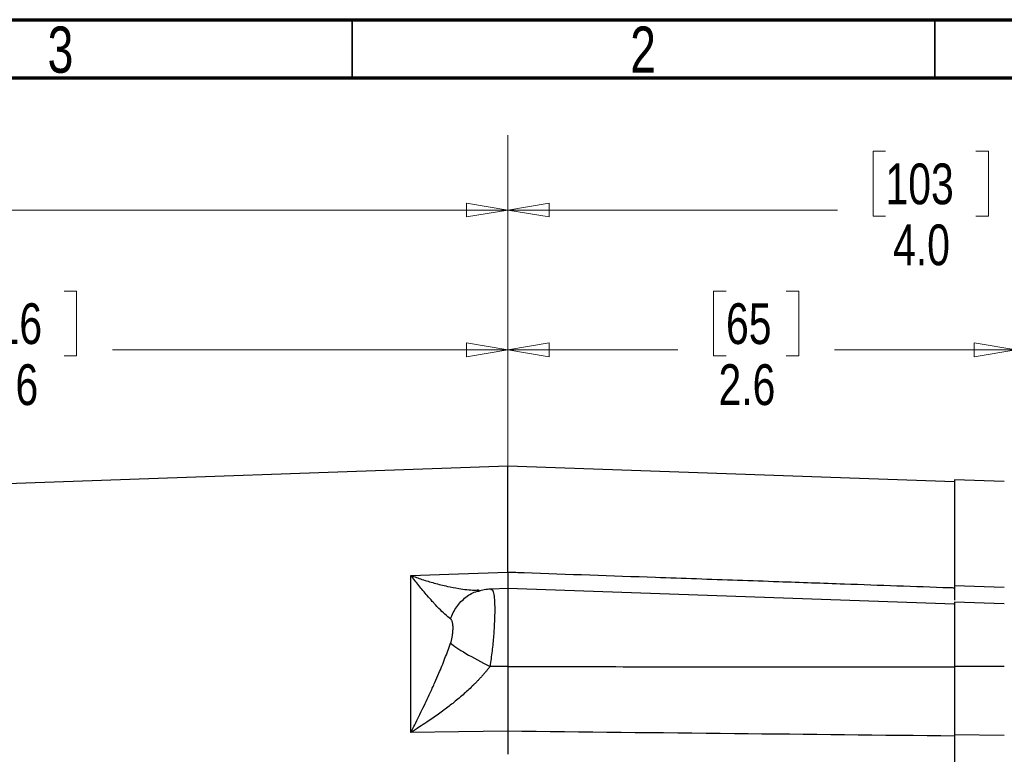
# Model space of a CAD drawing. Header units: inches. Extents: x 0.6 to 16.3, y 0.2 to 11.5.
# Tile 20 of 21: x 11.3 to 14.6, y 9 to 11.5. Entities that reach past the tile are written whole.
import ezdxf

# ---------------------------------------------------------------- set-up
doc = ezdxf.new("R2010")
doc.units = ezdxf.units.IN
doc.header["$MEASUREMENT"] = 0
doc.linetypes.add('CENTERX2', pattern=[0.8, 0.5, -0.1, 0.1, -0.1])
doc.styles.add('SLDTEXTSTYLE0', font='TXT', dxfattribs={"width": 0.75})
doc.dimstyles.new('SLDDIMSTYLE0', dxfattribs={"dimtxt": 0.137795, "dimasz": 0.14, "dimexe": 0, "dimexo": 0.0625, "dimgap": 0.034449, "dimtad": 0, "dimdec": 1, "dimlfac": 1.5, "dimrnd": 1e-09, "dimzin": 12, "dimdsep": 46, "dimtxsty": 'SLDTEXTSTYLE0', "dimblk1": 'CLOSED', "dimblk2": 'CLOSED', "dimsah": 1, "dimcen": 0.09, "dimadec": 0, "dimazin": 3, "dimtfac": 1, "dimtdec": 1, "dimtofl": 0, "dimtmove": 0, "dimatfit": 3, "dimldrblk": 'CLOSED', "dimfxl": 0, "dimfrac": 2, "dimtolj": 1, "dimtzin": 12, "dimarcsym": 0})
doc.dimstyles.new('SLDDIMSTYLE1', dxfattribs={"dimtxt": 0.137795, "dimasz": 0.14, "dimexe": 0, "dimexo": 0.0625, "dimgap": 0.034449, "dimtad": 0, "dimdec": 1, "dimlfac": 1.5, "dimrnd": 1e-09, "dimzin": 4, "dimdsep": 46, "dimtxsty": 'SLDTEXTSTYLE0', "dimblk1": 'CLOSED', "dimblk2": 'CLOSED', "dimsah": 1, "dimcen": 0.09, "dimadec": 0, "dimazin": 1, "dimtfac": 1, "dimtdec": 1, "dimtofl": 0, "dimtmove": 0, "dimatfit": 3, "dimldrblk": 'CLOSED', "dimfxl": 0, "dimfrac": 2, "dimtolj": 1, "dimtzin": 12, "dimarcsym": 0})
doc.dimstyles.new('SLDDIMSTYLE2', dxfattribs={"dimtxt": 0.137795, "dimasz": 0.14, "dimexe": 0, "dimexo": 0.0625, "dimgap": 0.034449, "dimtad": 0, "dimdec": 1, "dimlfac": 1.5, "dimrnd": 1e-09, "dimzin": 12, "dimdsep": 46, "dimtxsty": 'SLDTEXTSTYLE0', "dimblk1": 'CLOSED', "dimblk2": 'CLOSED', "dimsah": 1, "dimcen": 0.09, "dimadec": 0, "dimazin": 3, "dimtfac": 1, "dimtofl": 0, "dimtmove": 0, "dimatfit": 3, "dimldrblk": 'CLOSED', "dimfxl": 0, "dimfrac": 2, "dimtolj": 1, "dimtzin": 12, "dimarcsym": 0})

# ---------------------------------------------------------------- blocks, each defined once
blk = doc.blocks.new('_Closed')
at = {"color": 0, "linetype": 'ByBlock', "lineweight": -2}
for p, q in [((-1, 0.166667), (0, 0)), ((-1, 0.166667), (-1, -0.166667)), ((0, 0), (-1, -0.166667)), ((0, 0), (-1, 0))]:
    blk.add_line(p, q, dxfattribs=at)
blk = doc.blocks.new('_D')
at = {"color": 7, "linetype": 'Continuous', "lineweight": 0}
for p, q in [((9.5944, 11.0512), (9.5524, 11.0512)), ((9.5524, 11.0512), (9.5524, 10.8324)), ((9.8998, 11.0512), (9.9418, 11.0512)), ((9.9418, 11.0512), (9.9418, 10.8324)), ((7.8019, 9.5059), (7.8019, 10.8921)), ((7.8019, 10.8527), (9.4315, 10.8527)), ((12.9272, 10.8527), (10.0626, 10.8527)), ((9.5524, 10.8324), (9.5944, 10.8324)), ((9.9418, 10.8324), (9.8998, 10.8324))]:
    blk.add_line(p, q, dxfattribs=at)
at = {"color": 7, "linetype": 'Continuous', "lineweight": 18, "xscale": 0.14, "yscale": 0.14, "rotation": 180.0000000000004}
blk.add_blockref('_Closed', (7.8019, 10.8527), dxfattribs=at)
at = {"color": 7, "linetype": 'Continuous', "lineweight": 18, "xscale": 0.14, "yscale": 0.14}
blk.add_blockref('_Closed', (12.9272, 10.8527), dxfattribs=at)
at = {"color": 7, "linetype": 'Continuous', "lineweight": 18, "char_height": 0.1378, "attachment_point": 1, "style": 'SLDTEXTSTYLE0'}
for s, insert in [('195', (9.5944, 11.01)), ('7.7', (9.6198, 10.8039))]:
    blk.add_mtext(s, dxfattribs=dict(at, insert=insert))
blk = doc.blocks.new('_D_1')
at = {"color": 7, "linetype": 'Continuous', "lineweight": 0}
for p, q in [((14.2036, 11.0512), (14.1617, 11.0512)), ((14.1617, 11.0512), (14.1617, 10.8324)), ((14.5091, 11.0512), (14.5511, 11.0512)), ((14.5511, 11.0512), (14.5511, 10.8324)), ((12.9272, 9.6685), (12.9272, 10.8921)), ((15.6222, 8.3774), (15.6222, 10.8921)), ((12.9272, 10.8527), (14.0408, 10.8527)), ((15.6222, 10.8527), (14.6719, 10.8527)), ((14.1617, 10.8324), (14.2036, 10.8324)), ((14.5511, 10.8324), (14.5091, 10.8324))]:
    blk.add_line(p, q, dxfattribs=at)
at = {"color": 7, "linetype": 'Continuous', "lineweight": 18, "xscale": 0.14, "yscale": 0.14}
for p, rotation in [((12.9272, 10.8527), 180.0000000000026), ((15.6222, 10.8527), 2.59533262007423e-12)]:
    blk.add_blockref('_Closed', p, dxfattribs=dict(at, rotation=rotation))
at = {"color": 7, "linetype": 'Continuous', "lineweight": 18, "char_height": 0.1378, "attachment_point": 1, "style": 'SLDTEXTSTYLE0'}
for s, insert in [('103', (14.2036, 11.01)), ('4.0', (14.2291, 10.8039))]:
    blk.add_mtext(s, dxfattribs=dict(at, insert=insert))
blk = doc.blocks.new('_D_2')
at = {"color": 7, "linetype": 'Continuous', "lineweight": 0}
for p, q in [((13.6646, 10.5787), (13.6227, 10.5787)), ((13.6227, 10.5787), (13.6227, 10.36)), ((13.8683, 10.5787), (13.9103, 10.5787)), ((13.9103, 10.5787), (13.9103, 10.36)), ((12.9272, 9.6685), (12.9272, 10.4196)), ((14.6435, 9.9345), (14.6435, 10.4196)), ((12.9272, 10.3803), (13.5018, 10.3803)), ((13.6227, 10.36), (13.6646, 10.36)), ((13.9103, 10.36), (13.8683, 10.36)), ((14.6435, 10.3803), (14.0311, 10.3803))]:
    blk.add_line(p, q, dxfattribs=at)
at = {"color": 7, "linetype": 'Continuous', "lineweight": 18, "xscale": 0.14, "yscale": 0.14, "rotation": 180.0000000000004}
blk.add_blockref('_Closed', (12.9272, 10.3803), dxfattribs=at)
at = {"color": 7, "linetype": 'Continuous', "lineweight": 18, "xscale": 0.14, "yscale": 0.14}
blk.add_blockref('_Closed', (14.6435, 10.3803), dxfattribs=at)
at = {"color": 7, "linetype": 'Continuous', "lineweight": 18, "char_height": 0.1378, "attachment_point": 1, "style": 'SLDTEXTSTYLE0'}
for s, insert in [('65', (13.6646, 10.5376)), ('2.6', (13.6392, 10.3314))]:
    blk.add_mtext(s, dxfattribs=dict(at, insert=insert))
blk = doc.blocks.new('_D_3')
at = {"color": 7, "linetype": 'Continuous', "lineweight": 0}
for p, q in [((11.123, 10.5787), (11.081, 10.5787)), ((11.081, 10.5787), (11.081, 10.36)), ((11.4284, 10.5787), (11.4704, 10.5787)), ((11.4704, 10.5787), (11.4704, 10.36)), ((9.8819, 9.3907), (9.8819, 10.4196)), ((12.9272, 9.6685), (12.9272, 10.4196)), ((9.8819, 10.3803), (10.9602, 10.3803)), ((11.081, 10.36), (11.123, 10.36)), ((11.4704, 10.36), (11.4284, 10.36)), ((12.9272, 10.3803), (11.5912, 10.3803))]:
    blk.add_line(p, q, dxfattribs=at)
at = {"color": 7, "linetype": 'Continuous', "lineweight": 18, "xscale": 0.14, "yscale": 0.14, "rotation": 180.0000000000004}
blk.add_blockref('_Closed', (9.8819, 10.3803), dxfattribs=at)
at = {"color": 7, "linetype": 'Continuous', "lineweight": 18, "xscale": 0.14, "yscale": 0.14}
blk.add_blockref('_Closed', (12.9272, 10.3803), dxfattribs=at)
at = {"color": 7, "linetype": 'Continuous', "lineweight": 18, "char_height": 0.1378, "attachment_point": 1, "style": 'SLDTEXTSTYLE0'}
for s, insert in [('116', (11.123, 10.5376)), ('4.6', (11.1484, 10.3314))]:
    blk.add_mtext(s, dxfattribs=dict(at, insert=insert))

msp = doc.modelspace()

# ---------------------------------------------------------------- linework, layer by layer
at = {"color": 7, "linetype": 'Continuous', "lineweight": 70}
for p, q in [((0.5906, 11.4961), (16.3386, 11.4961)), ((0.7874, 11.2992), (16.1417, 11.2992))]:
    msp.add_line(p, q, dxfattribs=at)
at = {"color": 7, "linetype": 'Continuous', "lineweight": 35}
for p, q in [((12.4016, 11.2992), (12.4016, 11.4961)), ((14.3701, 11.2992), (14.3701, 11.4961))]:
    msp.add_line(p, q, dxfattribs=at)
at = {"color": 7, "linetype": 'CENTERX2', "lineweight": 18}
msp.add_line((12.9272, 4.425), (12.9272, 11.1056), dxfattribs=at)
at = {"color": 7, "linetype": 'Continuous', "lineweight": 25}
for p, q in [((12.9272, 9.9866), (10.5661, 9.9041)), ((14.4369, 9.9338), (12.9272, 9.9866)), ((12.9272, 9.6291), (12.9272, 9.9866)), ((14.6049, 9.9351), (14.4369, 9.941)), ((14.4369, 9.941), (14.4369, 9.5831)), ((12.5997, 9.6177), (12.7605, 9.6233)), ((12.5997, 9.0873), (12.5997, 9.6177)), ((12.7605, 9.6233), (12.9272, 9.6291)), ((14.6049, 9.5772), (14.4369, 9.5831)), ((12.8305, 9.5666), (12.8282, 9.5679)), ((12.9272, 9.5737), (12.87, 9.5717)), ((12.8701, 9.5703), (12.8721, 9.5702)), ((14.4369, 9.521), (12.9272, 9.5737)), ((12.9272, 9.5737), (12.9272, 9.3101)), ((14.6049, 9.5219), (14.4369, 9.5278)), ((14.4369, 9.5278), (14.4369, 9.3101)), ((12.9272, 9.3101), (12.8671, 9.3099)), ((14.6049, 9.31), (14.4369, 9.3101)), ((12.7605, 9.089), (12.5997, 9.0873)), ((12.9272, 9.0908), (12.7605, 9.089)), ((12.9272, 9.0908), (12.9272, 9.0131)), ((14.6049, 9.0772), (14.4369, 9.079)), ((14.4369, 9.079), (14.4369, 6.7899))]:
    msp.add_line(p, q, dxfattribs=at)
for points, knots in [([(14.4369, 9.9338), (14.4369, 9.9338), (14.4369, 9.9338), (14.4369, 9.9334), (14.4369, 9.9328), (14.4369, 9.9319), (14.4369, 9.9308), (14.4369, 9.9294), (14.4369, 9.9278), (14.4369, 9.9259), (14.4369, 9.9238), (14.4369, 9.9214), (14.4369, 9.9188), (14.4369, 9.9159), (14.4369, 9.9128), (14.4369, 9.9029), (14.4369, 9.8815), (14.4369, 9.8402), (14.4369, 9.7882), (14.4369, 9.7411), (14.4369, 9.7056), (14.4369, 9.6859), (14.4369, 9.6655), (14.4369, 9.6443), (14.4369, 9.6223), (14.4369, 9.5997), (14.4369, 9.584), (14.4369, 9.5761)], [0, 0, 0, 0, 0.01842, 0.036826, 0.055222, 0.073608, 0.091987, 0.110363, 0.128736, 0.147109, 0.165485, 0.183866, 0.202254, 0.220651, 0.23906, 0.257483, 0.384634, 0.511796, 0.635949, 0.760114, 0.794416, 0.828683, 0.862929, 0.897168, 0.931417, 0.965689, 1, 1, 1, 1]), ([(12.7334, 9.471), (12.7276, 9.4753), (12.7211, 9.4807), (12.7079, 9.4928), (12.7012, 9.4993), (12.69, 9.5108), (12.6856, 9.5155), (12.6783, 9.5233), (12.6755, 9.5265), (12.6668, 9.536), (12.6609, 9.5427), (12.6454, 9.5607), (12.6356, 9.5725), (12.6171, 9.5954), (12.6084, 9.6064), (12.5997, 9.6177)], [-1.668217, -1.668217, -1.668217, -1.668217, -1.375984, -1.375984, -1.042003, -1.042003, -0.833265, -0.833265, -0.728896, -0.728896, -0.561906, -0.561906, -0.294721, -0.294721, 0.001686, 0.001686, 0.001686, 0.001686]), ([(12.9272, 9.6291), (12.9272, 9.6191), (12.9272, 9.5989), (12.9272, 9.5807), (12.9272, 9.5716), (12.9272, 9.5722), (12.9272, 9.5723)], [0, 0, 0, 0, 0.30691, 0.613797, 0.920679, 1, 1, 1, 1]), ([(12.9272, 9.6291), (12.9456, 9.6285), (12.9639, 9.6279), (13.1303, 9.622), (13.2783, 9.6169), (13.5189, 9.6084), (13.6114, 9.6052), (13.7501, 9.6003), (13.7964, 9.5987), (13.9167, 9.5945), (13.9907, 9.5919), (14.1831, 9.5851), (14.3015, 9.5809), (14.4256, 9.5765), (14.4312, 9.5763), (14.4369, 9.5761)], [1.271244, 1.271244, 1.271244, 1.271244, 1.481343, 1.481343, 3.174307, 3.174307, 4.232409, 4.232409, 4.761461, 4.761461, 5.607943, 5.607943, 6.962314, 6.962314, 7.02707, 7.02707, 7.02707, 7.02707]), ([(14.4369, 9.5831), (14.4369, 9.5716), (14.4369, 9.5505), (14.4369, 9.5391), (14.4369, 9.5339)], [0, 0, 0, 0, 0.542921, 1, 1, 1, 1]), ([(12.8739, 9.5712), (12.8669, 9.5711), (12.8533, 9.5709), (12.8388, 9.5677), (12.8317, 9.5662)], [0, 0, 0, 0, 0.511855, 1, 1, 1, 1]), ([(14.4369, 9.5198), (14.4369, 9.5201), (14.4369, 9.521), (14.4369, 9.5122), (14.4369, 9.4941), (14.4369, 9.467), (14.4369, 9.4331), (14.4369, 9.3939), (14.4369, 9.3514), (14.4369, 9.3227), (14.4369, 9.3083)], [0, 0, 0, 0, 0.057819, 0.192416, 0.327014, 0.461611, 0.596208, 0.730805, 0.865403, 1, 1, 1, 1]), ([(12.7334, 9.471), (12.7337, 9.4707), (12.7349, 9.4697), (12.736, 9.4681), (12.7373, 9.4657), (12.7385, 9.4628), (12.7396, 9.4581), (12.7405, 9.4524), (12.741, 9.4463), (12.7411, 9.4408), (12.741, 9.436), (12.7408, 9.4301), (12.7402, 9.4215), (12.7387, 9.4102), (12.7368, 9.4008), (12.7352, 9.3944), (12.7342, 9.391), (12.7337, 9.3894), (12.7334, 9.3886)], [0, 0, 0, 0, 0.0272854, 0.0966957, 0.1181176, 0.1775137, 0.2645843, 0.3409911, 0.4198607, 0.5000563, 0.5401228, 0.5799897, 0.6971505, 0.8081797, 0.9099168, 0.9564277, 0.9785373, 1, 1, 1, 1]), ([(12.5997, 9.0873), (12.6084, 9.1043), (12.6171, 9.1216), (12.6356, 9.1591), (12.6454, 9.1793), (12.6609, 9.2122), (12.6668, 9.2249), (12.6755, 9.2439), (12.6783, 9.2503), (12.6856, 9.2667), (12.69, 9.2769), (12.7012, 9.3032), (12.7079, 9.3194), (12.7211, 9.3534), (12.7276, 9.3712), (12.7334, 9.3886)], [0, 0, 0, 0, 0.296408, 0.296408, 0.563592, 0.563592, 0.730583, 0.730583, 0.834952, 0.834952, 1.04369, 1.04369, 1.37767, 1.37767, 1.669903, 1.669903, 1.669903, 1.669903]), ([(12.8671, 9.3099), (12.8651, 9.3074), (12.8611, 9.3022), (12.8549, 9.2946), (12.8483, 9.2868), (12.8415, 9.2789), (12.8343, 9.271), (12.8268, 9.263), (12.8189, 9.2549), (12.8037, 9.2397), (12.7793, 9.2171), (12.7462, 9.1892), (12.7105, 9.1616), (12.6798, 9.1395), (12.652, 9.1206), (12.6273, 9.1045), (12.6094, 9.0933), (12.5997, 9.0873)], [0, 0, 0, 0, 0.027232, 0.055177, 0.083846, 0.113252, 0.143403, 0.174311, 0.205982, 0.238426, 0.356347, 0.48667, 0.606598, 0.742141, 0.813048, 0.89899, 1, 1, 1, 1]), ([(12.9272, 9.3101), (12.9272, 9.3069), (12.9272, 9.3005), (12.9272, 9.2909), (12.9272, 9.2812), (12.9272, 9.2716), (12.9272, 9.262), (12.9272, 9.2524), (12.9272, 9.2428), (12.9272, 9.2332), (12.9272, 9.2237), (12.9272, 9.2142), (12.9272, 9.2048), (12.9272, 9.1955), (12.9272, 9.1862), (12.9272, 9.177), (12.9272, 9.1679), (12.9272, 9.1588), (12.9272, 9.1499), (12.9272, 9.1411), (12.9272, 9.1324), (12.9272, 9.1238), (12.9272, 9.1153), (12.9272, 9.107), (12.9272, 9.0988), (12.9272, 9.0935), (12.9272, 9.0908)], [0, 0, 0, 0, 0.041666, 0.083331, 0.124998, 0.166665, 0.208333, 0.25, 0.291668, 0.333335, 0.375001, 0.416665, 0.458329, 0.499991, 0.541654, 0.583318, 0.624983, 0.66665, 0.708318, 0.749986, 0.791656, 0.833325, 0.874994, 0.916663, 0.958332, 1, 1, 1, 1]), ([(12.9272, 9.3101), (13.0571, 9.3098), (13.3142, 9.3093), (13.6957, 9.3088), (14.069, 9.3085), (14.3152, 9.3084), (14.4369, 9.3083)], [0, 0, 0, 0, 0.2581648, 0.5108864, 0.7581648, 1, 1, 1, 1]), ([(14.4369, 9.3101), (14.4369, 9.2884), (14.4369, 9.2483), (14.4369, 9.1898), (14.4369, 9.1329), (14.4369, 9.0978), (14.4369, 9.079)], [0, 0, 0, 0, 0.2668539, 0.4941326, 0.7280068, 1, 1, 1, 1]), ([(14.4369, 9.3083), (14.4369, 9.3054), (14.4369, 9.2996), (14.4369, 9.2908), (14.4369, 9.2821), (14.4369, 9.2733), (14.4369, 9.2645), (14.4369, 9.2558), (14.4369, 9.2397), (14.4369, 9.2164), (14.4369, 9.1862), (14.4369, 9.1566), (14.4369, 9.1328), (14.4369, 9.1143), (14.4369, 9.1008), (14.4369, 9.0876), (14.4369, 9.0791), (14.4369, 9.0748)], [0, 0, 0, 0, 0.03579, 0.071516, 0.107202, 0.142873, 0.178554, 0.214269, 0.250045, 0.374999, 0.500007, 0.624958, 0.74997, 0.812511, 0.87494, 0.937392, 1, 1, 1, 1]), ([(14.4369, 9.0748), (14.1888, 9.0774), (13.6856, 9.0827), (13.1824, 9.0881), (12.9272, 9.0908)], [0, 0, 0, 0, 0.492923, 1, 1, 1, 1]), ([(14.4369, 9.0748), (14.4369, 9.0687), (14.4369, 9.0564), (14.4369, 9.0377), (14.4369, 9.019), (14.4369, 9.0001), (14.4369, 8.981), (14.4369, 8.9619), (14.4369, 8.9426), (14.4369, 8.9232), (14.4369, 8.9037), (14.4369, 8.884), (14.4369, 8.8643), (14.4369, 8.8443), (14.4369, 8.7861), (14.4369, 8.6875), (14.4369, 8.5445), (14.4369, 8.3967), (14.4369, 8.2444), (14.4369, 8.0896), (14.4369, 7.9332), (14.4369, 7.7768), (14.4369, 7.622), (14.4369, 7.4697), (14.4369, 7.322), (14.4369, 7.1789), (14.4369, 7.0745), (14.4369, 7.005), (14.4369, 6.9683), (14.4369, 6.9321), (14.4369, 6.8963), (14.4369, 6.8609), (14.4369, 6.826), (14.4369, 6.8031), (14.4369, 6.7916)], [0, 0, 0, 0, 0.00924, 0.018474, 0.027703, 0.036927, 0.046148, 0.055368, 0.064587, 0.073807, 0.083028, 0.092252, 0.10148, 0.110713, 0.119952, 0.182033, 0.244119, 0.307698, 0.371283, 0.435639, 0.500001, 0.564357, 0.628718, 0.692298, 0.755882, 0.817963, 0.880049, 0.897202, 0.914336, 0.93146, 0.948581, 0.965706, 0.982844, 1, 1, 1, 1])]:
    msp.add_open_spline(points, degree=3, knots=knots, dxfattribs=at)
at = {"color": 8, "linetype": 'Continuous', "lineweight": 25}
for points, knots in [([(12.5997, 9.6177), (12.6122, 9.6132), (12.6386, 9.6036), (12.6799, 9.5911), (12.7216, 9.5807), (12.7671, 9.5725), (12.8034, 9.5673), (12.8236, 9.5686), (12.8282, 9.5688)], [0, 0, 0, 0, 0.155481, 0.329885, 0.520136, 0.687346, 0.929333, 1, 1, 1, 1]), ([(12.7334, 9.471), (12.7397, 9.4853), (12.7523, 9.514), (12.7847, 9.5452), (12.813, 9.5628), (12.8305, 9.565), (12.8336, 9.5654)], [0, 0, 0, 0, 0.310862, 0.621582, 0.932302, 1, 1, 1, 1]), ([(12.8721, 9.5702), (12.8728, 9.5702), (12.8758, 9.5705), (12.8792, 9.5593), (12.8823, 9.5368), (12.8833, 9.5034), (12.8823, 9.462), (12.8793, 9.4143), (12.8744, 9.3626), (12.8695, 9.3275), (12.8671, 9.3099)], [0, 0, 0, 0, 0.037716, 0.175342, 0.312655, 0.449812, 0.586969, 0.724282, 0.861907, 1, 1, 1, 1])]:
    msp.add_open_spline(points, degree=3, knots=knots, dxfattribs=at)
at = {"color": 7, "linetype": 'Continuous', "lineweight": 25}
msp.add_open_spline([(12.7334, 9.3886), (12.7436, 9.38), (12.7806, 9.3556), (12.838, 9.3245), (12.8671, 9.3099)], degree=3, dxfattribs=at)

# ---------------------------------------------------------------- texts
at = {"color": 7, "linetype": 'Continuous', "lineweight": 0, "char_height": 0.1562, "attachment_point": 2, "style": 'SLDTEXTSTYLE0'}
for s, insert in [('3', (11.4157, 11.4728)), ('2', (13.3843, 11.4728))]:
    msp.add_mtext(s, dxfattribs=dict(at, insert=insert))

# ---------------------------------------------------------------- dimensions: what is measured, and where the dimension line sits
at = {"color": 7, "linetype": 'Continuous', "lineweight": 18}
for base, p1, p2, dimstyle, picture, middle in [((7.8019, 10.8527), (12.9272, 11.1056), (7.8019, 9.4666), 'SLDDIMSTYLE0', '_D', (9.7471, 10.8527)), ((9.8819, 10.3803), (12.9272, 9.6291), (9.8819, 9.3513), 'SLDDIMSTYLE0', '_D_3', (11.2757, 10.3803)), ((14.6435, 10.3803), (12.9272, 9.6291), (14.6435, 9.8951), 'SLDDIMSTYLE2', '_D_2', (13.7665, 10.3803))]:
    dim = msp.add_linear_dim(base=base, p1=p1, p2=p2, dimstyle=dimstyle, dxfattribs=at)
    dim.commit()
    dim.dimension.update_dxf_attribs({"geometry": picture, "text_midpoint": middle, "dimtype": 160})
dim = msp.add_linear_dim(base=(12.9272, 10.8527), p1=(15.6222, 8.338), p2=(12.9272, 9.6291), angle=0, dimstyle='SLDDIMSTYLE1', dxfattribs=at)
dim.commit()
dim.dimension.update_dxf_attribs({"geometry": '_D_1', "text_midpoint": (14.3564, 10.8527), "dimtype": 160})

doc.saveas('drawing.dxf')
